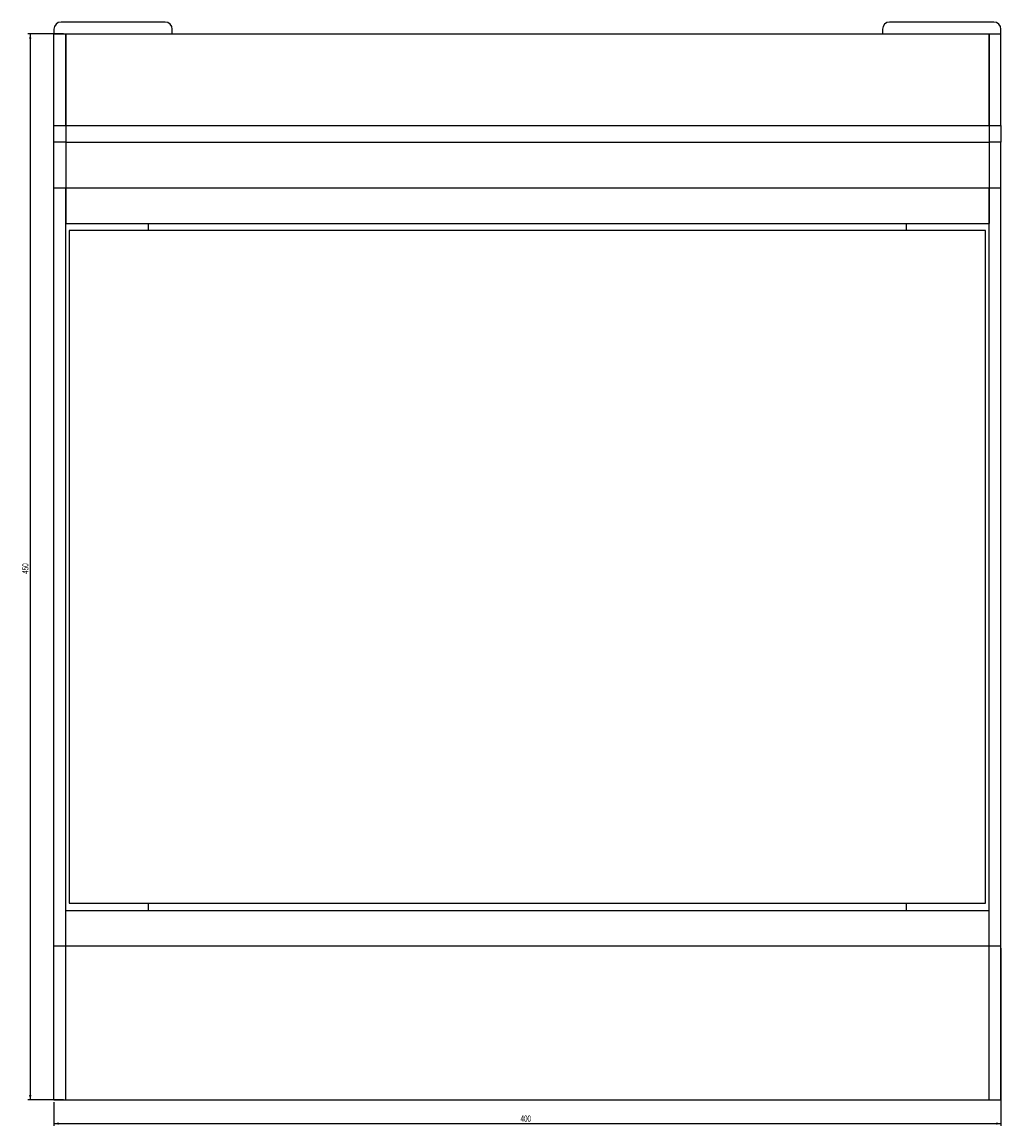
# Model space of a CAD drawing. Header units: millimetres. Extents: x 46 to 1005, y 31 to 1012.
# Tile 1 of 3: x 46 to 459, y 31 to 497. Entities that reach past the tile are written whole.
import ezdxf

# ---------------------------------------------------------------- set-up
doc = ezdxf.new("R2010")
doc.units = ezdxf.units.MM
doc.layers.add('FORMAT', color=7, linetype='Continuous')
doc.styles.add('SLDTEXTSTYLE0', font='TXT', dxfattribs={"width": 0.605})
doc.dimstyles.new('SLDDIMSTYLE0', dxfattribs={"dimtxt": 2.568319, "dimasz": 2, "dimexe": 0, "dimexo": 0.0625, "dimgap": 0.64208, "dimtad": 1, "dimrnd": 1e-09, "dimzin": 12, "dimdsep": 46, "dimtxsty": 'SLDTEXTSTYLE0', "dimsah": 1, "dimcen": 0.09, "dimadec": 0, "dimazin": 3, "dimtfac": 1, "dimtofl": 0, "dimtmove": 0, "dimatfit": 3, "dimfxl": 0, "dimfrac": 2, "dimtolj": 1, "dimtzin": 12, "dimarcsym": 0})

# ---------------------------------------------------------------- blocks, each defined once
blk = doc.blocks.new('_D_7')
at = {"layer": 'FORMAT'}
for p, q in [((63.05, 491.87), (48.05, 491.87)), ((49.04, 491.87), (49.04, 41.87)), ((63.05, 41.87), (48.05, 41.87))]:
    blk.add_line(p, q, dxfattribs=at)
for points in [[(49.04, 491.87), (48.54, 489.87), (49.54, 489.87)], [(49.04, 41.87), (49.54, 43.87), (48.54, 43.87)]]:
    blk.add_solid(points, dxfattribs=at)
at = {"layer": 'FORMAT', "insert": (45.63, 263.93), "char_height": 2.646, "attachment_point": 1, "rotation": 90, "style": 'SLDTEXTSTYLE0'}
blk.add_mtext('450', dxfattribs=at)
blk = doc.blocks.new('_D_8')
at = {"layer": 'FORMAT'}
for p, q in [((459.04, 105.88), (459.04, 30.88)), ((59.04, 40.88), (59.04, 30.88)), ((59.04, 31.87), (459.04, 31.87))]:
    blk.add_line(p, q, dxfattribs=at)
for points in [[(59.04, 31.87), (61.04, 31.37), (61.04, 32.37)], [(459.04, 31.87), (457.04, 32.37), (457.04, 31.37)]]:
    blk.add_solid(points, dxfattribs=at)
at = {"layer": 'FORMAT', "insert": (256.1, 35.28), "char_height": 2.646, "attachment_point": 1, "style": 'SLDTEXTSTYLE0'}
blk.add_mtext('400', dxfattribs=at)

msp = doc.modelspace()

# ---------------------------------------------------------------- linework, layer by layer
at = {"color": 7, "linetype": 'Continuous', "lineweight": 25}
for p, q in [((106.042, 496.868), (62.042, 496.868)), ((456.042, 496.868), (412.042, 496.868)), ((59.042, 493.868), (59.042, 491.868)), ((59.042, 491.868), (64.042, 491.868)), ((59.042, 453.25), (59.042, 491.868)), ((64.042, 491.868), (64.042, 453.248)), ((64.042, 491.868), (454.042, 491.868)), ((64.042, 453.25), (64.042, 491.868)), ((109.042, 491.868), (109.042, 493.868)), ((409.042, 493.868), (409.042, 491.868)), ((454.042, 491.868), (454.042, 453.248)), ((454.042, 491.868), (459.042, 491.868)), ((454.042, 453.25), (454.042, 491.868)), ((459.042, 491.868), (459.042, 493.868)), ((459.042, 453.25), (459.042, 491.868)), ((59.042, 453.25), (64.042, 453.25)), ((59.042, 446.125), (59.042, 453.25)), ((64.042, 453.248), (454.042, 453.248)), ((64.042, 453.248), (64.042, 446.123)), ((454.042, 453.25), (459.042, 453.25)), ((454.042, 453.248), (454.042, 446.123)), ((459.042, 453.25), (459.042, 446.125)), ((64.042, 446.125), (59.042, 446.125)), ((59.042, 426.868), (59.042, 446.125)), ((64.042, 446.123), (454.042, 446.123)), ((64.042, 446.123), (64.042, 426.866)), ((459.042, 446.125), (454.042, 446.125)), ((454.042, 446.123), (454.042, 426.866)), ((459.042, 426.868), (459.042, 446.125)), ((59.042, 426.868), (64.042, 426.868)), ((59.042, 106.868), (59.042, 426.868)), ((64.042, 106.868), (64.042, 426.868)), ((64.042, 426.866), (454.042, 426.866)), ((64.042, 426.866), (64.042, 411.866)), ((454.042, 426.868), (459.042, 426.868)), ((454.042, 106.868), (454.042, 426.868)), ((454.042, 426.866), (454.042, 411.866)), ((459.042, 106.868), (459.042, 426.868)), ((64.042, 411.866), (454.042, 411.866)), ((99.042, 408.867), (99.042, 411.866)), ((419.042, 411.866), (419.042, 408.867)), ((65.542, 408.867), (65.542, 124.867)), ((452.542, 408.867), (65.542, 408.867)), ((452.542, 124.867), (452.542, 408.867)), ((64.042, 106.868), (64.042, 121.868)), ((64.042, 121.868), (454.042, 121.868)), ((65.542, 124.867), (452.542, 124.867)), ((99.042, 121.868), (99.042, 124.867)), ((419.042, 124.867), (419.042, 121.868)), ((454.042, 106.868), (454.042, 121.868)), ((59.042, 106.868), (64.042, 106.868)), ((59.042, 41.868), (59.042, 106.868)), ((64.042, 106.868), (454.042, 106.868)), ((64.042, 41.868), (64.042, 106.868)), ((454.042, 41.868), (454.042, 106.868)), ((454.042, 106.868), (459.042, 106.868)), ((459.042, 41.868), (459.042, 106.868)), ((59.042, 41.868), (64.042, 41.868)), ((64.042, 41.868), (454.042, 41.868)), ((454.042, 41.868), (459.042, 41.868))]:
    msp.add_line(p, q, dxfattribs=at)
for centre, start, end in [((62.042, 493.868), 90, 180), ((106.042, 493.868), 0, 90), ((412.042, 493.868), 90, 180), ((456.042, 493.868), 0, 90)]:
    msp.add_arc(centre, 3, start, end, dxfattribs=at)

# ---------------------------------------------------------------- dimensions: what is measured, and where the dimension line sits
at = {"layer": 'FORMAT'}
for base, p1, p2, angle, picture, middle in [((49.042, 41.868), (64.042, 491.868), (64.042, 41.868), 90, '_D_7', (49.042, 266.868)), ((459.042, 31.868), (59.042, 41.868), (459.042, 106.868), 0, '_D_8', (259.042, 31.868))]:
    dim = msp.add_linear_dim(base=base, p1=p1, p2=p2, angle=angle, dimstyle='SLDDIMSTYLE0', dxfattribs=at)
    dim.commit()
    dim.dimension.update_dxf_attribs({"geometry": picture, "text_midpoint": middle, "dimtype": 160})

doc.saveas('drawing.dxf')
